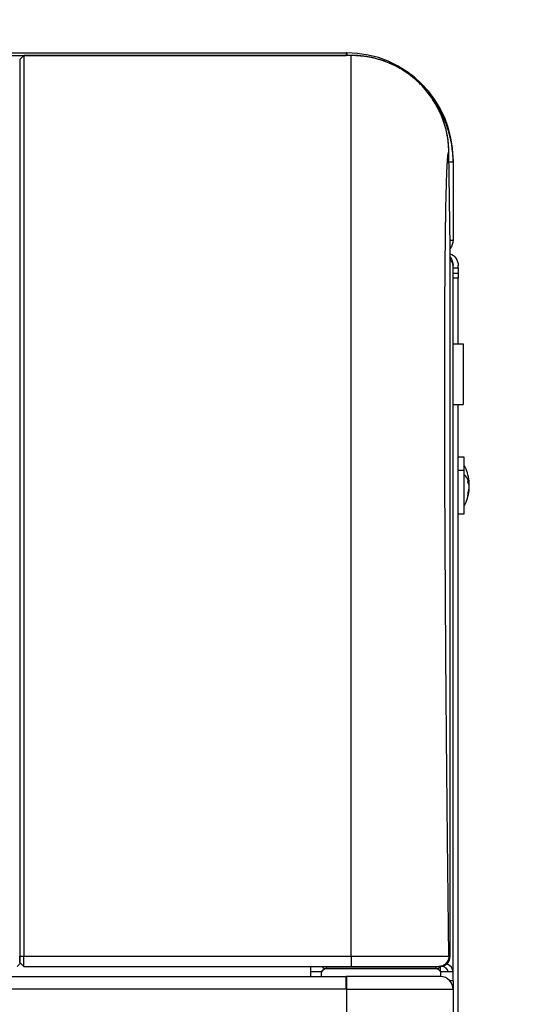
# Model space of a CAD drawing. Header units: millimetres. Extents: x 158 to 846, y 86 to 749.
# Tile 61 of 95: x 397 to 407, y 605 to 625. Entities that reach past the tile are written whole.
import ezdxf

# ---------------------------------------------------------------- set-up
doc = ezdxf.new("R2010")
doc.units = ezdxf.units.MM
doc.layers.add('1', color=7, linetype='CONTINUOUS', true_color=0xffffff)
doc.layers.add('TOP', color=7, linetype='CONTINUOUS', true_color=0xffffff)
doc.styles.add('iso-1', font='isocp.shx')
doc.dimstyles.get("Standard").update_dxf_attribs({"dimtxt": 0.18, "dimasz": 0.18, "dimexe": 0.18, "dimexo": 0.0625, "dimgap": 0.09, "dimtad": 0, "dimtih": 1, "dimtoh": 1, "dimdec": 4, "dimzin": 0, "dimdsep": 46, "dimtxsty": 'Standard', "dimcen": 0.09, "dimadec": 0, "dimazin": 0, "dimtfac": 1, "dimtdec": 4, "dimtofl": 0, "dimtmove": 0, "dimatfit": 3, "dimfxl": 1, "dimtolj": 1, "dimtzin": 0, "dimarcsym": 0})

# ---------------------------------------------------------------- blocks, each defined once
blk = doc.blocks.new('DimnDraft3D4')
at = {"layer": 'TOP', "color": 2, "linetype": 'Continuous', "transparency": 16777216}
for p, q in [((173.067, 621.759), (173.067, 746.14)), ((405.517, 731.359), (405.517, 746.14)), ((405.517, 744.14), (173.067, 744.14))]:
    blk.add_line(p, q, dxfattribs=at)
for points in [[(173.067, 744.14), (176.567, 744.601), (176.567, 743.679), (173.067, 744.14)], [(405.517, 744.14), (402.017, 743.679), (402.017, 744.601), (405.517, 744.14)]]:
    blk.add_solid(points, dxfattribs=at)
at = {"layer": 'TOP', "color": 2, "linetype": 'Continuous', "transparency": 16777216, "insert": (285.728, 744.711), "char_height": 3.5, "attachment_point": 7, "line_spacing_factor": 0.963855, "style": 'iso-1'}
blk.add_mtext('\\W01.000;\\fisocp.shx,bigfont.shx;2325 ', dxfattribs=at)
blk = doc.blocks.new('DimnDraft3D10')
at = {"layer": 'TOP', "color": 2, "linetype": 'Continuous', "transparency": 16777216}
for p, q in [((407.817, 731.359), (457.788, 731.359)), ((455.788, 486.909), (455.788, 731.359)), ((402.917, 486.909), (457.788, 486.909))]:
    blk.add_line(p, q, dxfattribs=at)
for points in [[(455.788, 731.359), (456.248, 727.859), (455.327, 727.859), (455.788, 731.359)], [(455.788, 486.909), (455.327, 490.409), (456.248, 490.409), (455.788, 486.909)]]:
    blk.add_solid(points, dxfattribs=at)
at = {"layer": 'TOP', "color": 2, "linetype": 'Continuous', "transparency": 16777216, "insert": (455.217, 605.165), "char_height": 3.5, "attachment_point": 7, "rotation": 90, "line_spacing_factor": 0.963855, "style": 'iso-1'}
blk.add_mtext('\\W01.000;\\fisocp.shx,bigfont.shx;2445 ', dxfattribs=at)
blk = doc.blocks.new('DimnDraft3D11')
at = {"layer": 'TOP', "color": 2, "linetype": 'Continuous', "transparency": 16777216}
for p, q in [((405.955, 692.358), (439.256, 692.358)), ((437.256, 486.909), (437.256, 692.358)), ((402.917, 486.909), (439.256, 486.909))]:
    blk.add_line(p, q, dxfattribs=at)
for points in [[(437.256, 692.358), (437.717, 688.858), (436.795, 688.858), (437.256, 692.358)], [(437.256, 486.909), (436.795, 490.409), (437.717, 490.409), (437.256, 486.909)]]:
    blk.add_solid(points, dxfattribs=at)
at = {"layer": 'TOP', "color": 2, "linetype": 'Continuous', "transparency": 16777216, "insert": (436.685, 585.867), "char_height": 3.5, "attachment_point": 7, "rotation": 90, "line_spacing_factor": 0.963855, "style": 'iso-1'}
blk.add_mtext('\\W01.000;\\fisocp.shx,bigfont.shx;2054 ', dxfattribs=at)

msp = doc.modelspace()

# ---------------------------------------------------------------- linework, layer by layer
at = {"layer": '1', "color": 7, "linetype": 'Continuous'}
for p, q in [((331.377, 623.859), (403.357, 623.859)), ((363.267, 623.909), (403.357, 623.909)), ((396.987, 623.858), (396.907, 623.778)), ((403.455, 623.858), (396.987, 623.858)), ((396.987, 623.858), (396.987, 606.062)), ((396.987, 623.858), (396.987, 623.858)), ((403.357, 623.909), (403.357, 623.859)), ((403.357, 623.909), (403.357, 623.861)), ((403.367, 623.909), (403.357, 623.909)), ((403.357, 623.859), (403.357, 623.858)), ((403.367, 623.859), (403.357, 623.859)), ((403.454, 606.062), (403.454, 623.858)), ((396.907, 623.778), (396.907, 606.061)), ((396.907, 623.778), (396.907, 623.778)), ((405.407, 620.079), (405.383, 621.954)), ((405.467, 621.809), (405.467, 621.759)), ((405.467, 621.759), (405.467, 620.209)), ((405.405, 620.209), (405.467, 620.209)), ((405.407, 606.062), (405.407, 620.045)), ((405.467, 605.756), (405.467, 619.709)), ((405.467, 619.559), (405.567, 619.559)), ((405.567, 619.659), (405.567, 619.709)), ((405.567, 619.659), (405.567, 619.559)), ((405.567, 619.559), (405.567, 619.459)), ((405.567, 618.159), (405.567, 619.459)), ((405.467, 618.159), (405.667, 618.159)), ((405.667, 618.159), (405.667, 616.959)), ((405.467, 616.959), (405.667, 616.959)), ((405.567, 600.01), (405.567, 616.959)), ((405.687, 615.919), (405.567, 615.919)), ((405.687, 615.666), (405.687, 615.919)), ((405.687, 614.799), (405.687, 615.666)), ((405.783, 615.431), (405.76, 615.431)), ((405.783, 615.286), (405.776, 615.286)), ((405.783, 615.287), (405.777, 615.287)), ((405.783, 615.378), (405.778, 615.378)), ((405.783, 615.371), (405.779, 615.371)), ((405.567, 614.799), (405.687, 614.799)), ((396.907, 605.939), (396.907, 606.061)), ((396.907, 605.939), (396.987, 605.859)), ((396.987, 605.859), (396.987, 606.062)), ((405.407, 606.059), (405.407, 606.062)), ((396.987, 605.859), (403.455, 605.859)), ((402.658, 605.659), (402.658, 605.859)), ((402.658, 605.759), (402.876, 605.759)), ((402.967, 605.818), (405.124, 605.818)), ((405.124, 605.818), (402.967, 605.818)), ((403.455, 605.86), (403.455, 605.859)), ((405.067, 605.818), (405.067, 605.818)), ((405.183, 605.859), (405.207, 605.859)), ((405.467, 605.756), (405.217, 605.756)), ((405.467, 605.579), (405.467, 605.756)), ((331.377, 605.659), (403.357, 605.659)), ((402.867, 605.659), (402.867, 605.718)), ((403.367, 605.659), (403.357, 605.659)), ((405.217, 605.659), (403.367, 605.659)), ((405.467, 605.579), (405.4, 605.579)), ((405.467, 605.579), (405.467, 605.409)), ((405.467, 605.409), (405.467, 488.609))]:
    msp.add_line(p, q, dxfattribs=at)
at = {"layer": '1', "color": 252, "linetype": 'Continuous'}
for p, q in [((396.907, 623.778), (396.987, 623.858)), ((403.454, 623.858), (396.987, 623.858)), ((403.367, 623.909), (403.367, 623.859)), ((403.367, 623.859), (403.367, 623.858)), ((403.455, 623.858), (403.455, 623.858)), ((405.406, 620.079), (405.383, 621.953)), ((405.383, 621.953), (405.383, 621.953)), ((405.386, 621.759), (405.467, 621.759)), ((405.467, 621.809), (405.466, 621.809)), ((405.467, 619.659), (405.567, 619.659)), ((405.567, 619.459), (405.467, 619.459)), ((405.567, 615.666), (405.687, 615.666)), ((396.907, 606.061), (396.987, 606.062)), ((396.987, 606.062), (403.454, 606.062)), ((405.383, 606.062), (405.407, 606.062)), ((402.967, 605.818), (402.967, 605.859)), ((405.124, 605.859), (405.124, 605.818)), ((405.217, 605.756), (405.217, 605.86)), ((405.217, 605.756), (405.217, 605.659)), ((403.367, 605.409), (403.367, 605.659)), ((403.357, 605.409), (331.377, 605.409)), ((403.357, 605.409), (403.367, 605.409)), ((403.367, 488.609), (403.367, 605.409)), ((403.367, 605.409), (405.467, 605.409))]:
    msp.add_line(p, q, dxfattribs=at)
at = {"layer": '1', "color": 7, "linetype": 'Continuous'}
for centre, radius, start, end in [((403.367, 621.809), 2.1, 0, 90), ((403.367, 621.759), 2.1, 88.3139, 90), ((403.367, 621.759), 2.1, 0, 37.1953), ((404.937, 615.359), 0.85, 6.1741, 28.0725), ((404.937, 615.359), 0.85, 331.9275, 353.8259), ((405.207, 606.059), 0.2, 270, 0), ((405.217, 605.409), 0.25, 0, 90)]:
    msp.add_arc(centre, radius, start, end, dxfattribs=at)
at = {"layer": '1', "color": 7, "linetype": 'Continuous', "extrusion": (0, 0, -1)}
for centre, radius, start, end in [((-405.217, 620.209), 0.25, 180, 220.4366), ((-405.317, 619.709), 0.25, 111.1866, 180), ((-405.217, 619.709), 0.25, 139.5226, 180), ((-402.967, 605.718), 0.1, 0, 90), ((-405.124, 605.718), 0.1, 90, 157.6242)]:
    msp.add_arc(centre, radius, start, end, dxfattribs=at)
at = {"layer": '1', "color": 7, "linetype": 'Continuous'}
for centre, major_axis, ratio, start_param, end_param in [((405.217, 619.709), (-0.25, 0), 0.707107, 3.141593, 3.848057), ((404.937, 615.471), (-0.825, 0), 0.837169, 3.141593, 3.202243), ((404.937, 615.401), (-0.849, 0), 0.546944, 3.206456, 3.385602), ((404.937, 615.471), (-0.825, 0), 0.837169, 3.080943, 3.141593), ((404.937, 615.317), (0.849, 0), 0.546944, 0.064864, 0.244009), ((404.937, 615.387), (-0.849, 0), 0.837169, 2.897584, 3.076729), ((404.937, 615.332), (0.849, 0), 0.837169, 6.039176, 6.218322), ((404.937, 615.332), (0.849, 0), 0.837169, 0.064864, 0.140231), ((404.937, 615.387), (-0.849, 0), 0.837169, 3.206456, 3.231909), ((404.937, 615.401), (-0.849, 0), 0.546944, 3.051277, 3.076729), ((404.937, 615.432), (-0.847, 0), 0.20522, 3.137417, 3.145768), ((404.937, 615.375), (-0.847, 0), 0.978716, 3.137417, 3.145768), ((404.937, 615.344), (0.847, 0), 0.978716, 6.27901, 6.287361), ((404.937, 615.287), (0.847, 0), 0.20522, 6.27901, 6.287361), ((404.937, 615.188), (0.825, 0), 0.546944, 6.222535, 6.343835), ((402.967, 605.889), (-0.1, 0), 0.707107, 0.429299, 1.570796), ((405.124, 605.889), (-0.1, 0), 0.707107, 1.570796, 2.715063), ((405.217, 605.756), (0.15, 0), 0.707107, 0, 1.456595), ((405.217, 605.756), (0.25, 0), 0.707107, 0, 1.056899)]:
    msp.add_ellipse(centre, major_axis=major_axis, ratio=ratio, start_param=start_param, end_param=end_param, dxfattribs=at)
at = {"layer": '1', "color": 252, "linetype": 'Continuous'}
for centre, major_axis, ratio, start_param, end_param in [((404.937, 615.359), (-0.85, 0), 0.546944, 3.385171, 3.63155), ((405.207, 606.059), (0, -0.2), 0.999924, 0, 1.583137)]:
    msp.add_ellipse(centre, major_axis=major_axis, ratio=ratio, start_param=start_param, end_param=end_param, dxfattribs=at)
at = {"layer": '1', "color": 7, "linetype": 'Continuous'}
for points, knots in [([(405.383, 621.953), (405.381, 622.018), (405.376, 622.141), (405.347, 622.312), (405.311, 622.459), (405.272, 622.58), (405.196, 622.773), (405.058, 623.024), (404.814, 623.315), (404.521, 623.552), (404.183, 623.728), (403.822, 623.838), (403.575, 623.852), (403.454, 623.858)], [0, 0, 0, 0, 0.064579, 0.122677, 0.173358, 0.215902, 0.249787, 0.379718, 0.500109, 0.626824, 0.754044, 0.87921, 1, 1, 1, 1]), ([(405.383, 621.953), (405.383, 621.982), (405.381, 622.038), (405.374, 622.122), (405.364, 622.207), (405.35, 622.29), (405.333, 622.372), (405.312, 622.453), (405.287, 622.533), (405.26, 622.611), (405.228, 622.689), (405.194, 622.766), (405.155, 622.841), (405.114, 622.915), (405.069, 622.987), (405.021, 623.056), (404.971, 623.123), (404.918, 623.187), (404.862, 623.249), (404.804, 623.309), (404.742, 623.367), (404.678, 623.422), (404.611, 623.474), (404.542, 623.523), (404.472, 623.569), (404.4, 623.612), (404.326, 623.651), (404.251, 623.687), (404.174, 623.72), (404.096, 623.749), (404.015, 623.776), (403.933, 623.799), (403.851, 623.818), (403.768, 623.833), (403.685, 623.845), (403.603, 623.853), (403.526, 623.858), (403.476, 623.858), (403.455, 623.858)], [0, 0, 0, 0, 0.028165, 0.05634, 0.084515, 0.112687, 0.140857, 0.168522, 0.196189, 0.223856, 0.251524, 0.279694, 0.307865, 0.336035, 0.364206, 0.392376, 0.420044, 0.447712, 0.475379, 0.503047, 0.531217, 0.559387, 0.587558, 0.615728, 0.643899, 0.671566, 0.699234, 0.726901, 0.754569, 0.78274, 0.81091, 0.839079, 0.867248, 0.895418, 0.923088, 0.950761, 0.978432, 1, 1, 1, 1]), ([(396.907, 623.459), (396.907, 623.458), (396.907, 623.438), (396.907, 623.396), (396.907, 623.387)], [0, 0, 0, 0, 0.812454, 1, 1, 1, 1]), ([(396.907, 619.723), (396.907, 619.605), (396.907, 619.474), (396.907, 619.341), (396.907, 619.331)], [0, 0, 0, 0, 0.926391, 1, 1, 1, 1]), ([(396.907, 611.931), (396.907, 611.869), (396.907, 611.439), (396.907, 611.003), (396.907, 610.627)], [0, 0, 0, 0, 0.145862, 1, 1, 1, 1]), ([(396.907, 607.452), (396.907, 607.356), (396.907, 606.843), (396.907, 606.328), (396.907, 605.909)], [0, 0, 0, 0, 0.187775, 1, 1, 1, 1]), ([(403.455, 605.86), (403.475, 605.86), (403.52, 605.86), (403.59, 605.86), (403.663, 605.86), (403.735, 605.86), (403.806, 605.86), (403.874, 605.86), (403.94, 605.86), (404.004, 605.86), (404.066, 605.86), (404.124, 605.86), (404.179, 605.86), (404.23, 605.86), (404.28, 605.86), (404.326, 605.86), (404.371, 605.86), (404.414, 605.86), (404.455, 605.86), (404.495, 605.86), (404.531, 605.859), (404.56, 605.859), (404.584, 605.859), (404.603, 605.859), (404.62, 605.859), (404.637, 605.859), (404.654, 605.859), (404.674, 605.859), (404.696, 605.859), (404.719, 605.859), (404.744, 605.859), (404.771, 605.859), (404.799, 605.859), (404.828, 605.859), (404.859, 605.859), (404.89, 605.859), (404.921, 605.859), (404.952, 605.859), (404.983, 605.859), (405.014, 605.859), (405.043, 605.859), (405.069, 605.859), (405.092, 605.859), (405.112, 605.859), (405.129, 605.859), (405.145, 605.859), (405.159, 605.859), (405.17, 605.859), (405.179, 605.859), (405.185, 605.859), (405.186, 605.859), (405.187, 605.859)], [0, 0, 0, 0, 0.022167, 0.049974, 0.077284, 0.104087, 0.13038, 0.156163, 0.181432, 0.206186, 0.230423, 0.254139, 0.275803, 0.297009, 0.317757, 0.338022, 0.357344, 0.375553, 0.395586, 0.41408, 0.431037, 0.446463, 0.45672, 0.466169, 0.474811, 0.482682, 0.49133, 0.501578, 0.513426, 0.525691, 0.5393, 0.554252, 0.570548, 0.588186, 0.607168, 0.626947, 0.648, 0.670327, 0.693927, 0.718801, 0.744949, 0.772371, 0.79476, 0.817933, 0.841887, 0.866624, 0.892146, 0.917976, 0.944566, 0.971909, 1, 1, 1, 1]), ([(403.357, 605.409), (403.357, 605.475), (403.357, 605.54), (403.357, 605.632), (403.357, 605.659), (403.357, 605.659)], [0, 0, 0, 0, 0.500519, 0.500519, 1, 1, 1, 1])]:
    msp.add_open_spline(points, degree=3, knots=knots, dxfattribs=at)
at = {"layer": '1', "color": 252, "linetype": 'Continuous'}
msp.add_open_spline([(405.383, 606.062), (405.381, 606.203), (405.378, 606.484), (405.373, 606.906), (405.368, 607.328), (405.363, 607.748), (405.359, 608.168), (405.354, 608.587), (405.35, 609.003), (405.346, 609.418), (405.342, 609.831), (405.338, 610.241), (405.335, 610.648), (405.331, 611.051), (405.328, 611.452), (405.325, 611.849), (405.322, 612.241), (405.32, 612.629), (405.317, 613.013), (405.315, 613.392), (405.313, 613.765), (405.311, 614.134), (405.309, 614.496), (405.307, 614.853), (405.306, 615.203), (405.305, 615.547), (405.304, 615.884), (405.303, 616.214), (405.302, 616.537), (405.302, 616.852), (405.302, 617.16), (405.302, 617.459), (405.302, 617.751), (405.302, 618.034), (405.303, 618.309), (405.304, 618.575), (405.305, 618.832), (405.306, 619.081), (405.307, 619.319), (405.309, 619.549), (405.311, 619.768), (405.313, 619.978), (405.315, 620.178), (405.317, 620.368), (405.32, 620.548), (405.322, 620.717), (405.325, 620.876), (405.328, 621.024), (405.332, 621.162), (405.335, 621.289), (405.339, 621.405), (405.342, 621.51), (405.346, 621.604), (405.35, 621.687), (405.355, 621.759), (405.359, 621.82), (405.364, 621.87), (405.368, 621.908), (405.373, 621.935), (405.378, 621.951), (405.382, 621.954), (405.383, 621.953)], degree=3, dxfattribs=at)
at = {"layer": '1', "color": 7, "linetype": 'Continuous'}
for points in [[(405.407, 620.045), (405.407, 620.055), (405.407, 620.066), (405.406, 620.079)], [(396.907, 616.697), (396.907, 616.454), (396.907, 616.207), (396.907, 615.955)], [(396.907, 615.387), (396.907, 615.16), (396.907, 614.931), (396.907, 614.698)], [(396.907, 605.909), (396.89, 605.893), (396.873, 605.876), (396.857, 605.859)], [(403.455, 605.859), (403.536, 605.859), (403.698, 605.859), (403.938, 605.859), (404.169, 605.859), (404.385, 605.859), (404.583, 605.859), (404.758, 605.859), (404.907, 605.859), (405.026, 605.859), (405.114, 605.859), (405.169, 605.859), (405.182, 605.859), (405.183, 605.859)]]:
    msp.add_open_spline(points, degree=3, dxfattribs=at)
at = {"layer": '1', "color": 252, "linetype": 'Continuous'}
for points, knots in [([(403.454, 606.062), (403.524, 606.062), (403.664, 606.062), (403.873, 606.062), (404.081, 606.062), (404.282, 606.062), (404.473, 606.062), (404.651, 606.062), (404.835, 606.062), (405.027, 606.062), (405.21, 606.062), (405.35, 606.062), (405.372, 606.062), (405.383, 606.062)], [0, 0, 0, 0, 0.069164, 0.13985, 0.211638, 0.28407, 0.356658, 0.428909, 0.500342, 0.601188, 0.720658, 0.855338, 1, 1, 1, 1]), ([(405.383, 606.062), (405.384, 606.009), (405.363, 605.956), (405.289, 605.882), (405.238, 605.86), (405.187, 605.859)], [0, 0, 0, 0, 0.505585, 0.505585, 1, 1, 1, 1])]:
    msp.add_open_spline(points, degree=3, knots=knots, dxfattribs=at)
msp.add_rational_spline([(403.455, 606.062), (403.455, 605.951), (403.455, 605.869), (403.455, 605.86)], [1.17404269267, 0.954485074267, 0.942659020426, 1.13856453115], degree=3, dxfattribs=at)

# ---------------------------------------------------------------- dimensions: what is measured, and where the dimension line sits
at = {"layer": 'TOP', "color": 2, "linetype": 'Continuous', "lineweight": -3}
dim = msp.add_linear_dim(base=(173.067, 744.14), p1=(405.517, 731.359), p2=(173.067, 621.759), text='\\C2;2325', dimstyle='Standard', override={"dimtxt": 3.5, "dimasz": 3.5, "dimexe": 2, "dimexo": 0, "dimgap": 1.75, "dimtad": 1, "dimtih": 0, "dimdec": 0, "dimzin": 8, "dimtxsty": 'iso-1', "dimsah": 1, "dimclrd": 2, "dimclre": 2, "dimclrt": 2, "dimtm": -0.003937, "dimtdec": 2, "dimtofl": 1, "dimtmove": 0}, dxfattribs=at)
dim.commit()
dim.dimension.update_dxf_attribs({"geometry": 'DimnDraft3D4', "text_midpoint": (289.292, 744.14), "dimtype": 160})
for base, p2, text, picture, middle in [((455.788, 731.359), (407.817, 731.359), '\\C2;2445', 'DimnDraft3D10', (455.788, 609.134)), ((437.256, 692.358), (405.955, 692.358), '\\C2;2054', 'DimnDraft3D11', (437.256, 589.633))]:
    dim = msp.add_linear_dim(base=base, p1=(402.917, 486.909), p2=p2, angle=90, text=text, dimstyle='Standard', override={"dimtxt": 3.5, "dimasz": 3.5, "dimexe": 2, "dimexo": 0, "dimgap": 1.75, "dimtad": 1, "dimtih": 0, "dimtoh": 0, "dimdec": 0, "dimzin": 8, "dimtxsty": 'iso-1', "dimsah": 1, "dimclrd": 2, "dimclre": 2, "dimclrt": 2, "dimtm": -0.003937, "dimtdec": 2, "dimtofl": 1, "dimtmove": 0}, dxfattribs=at)
    dim.commit()
    dim.dimension.update_dxf_attribs({"geometry": picture, "text_midpoint": middle, "dimtype": 160})

doc.saveas('drawing.dxf')
